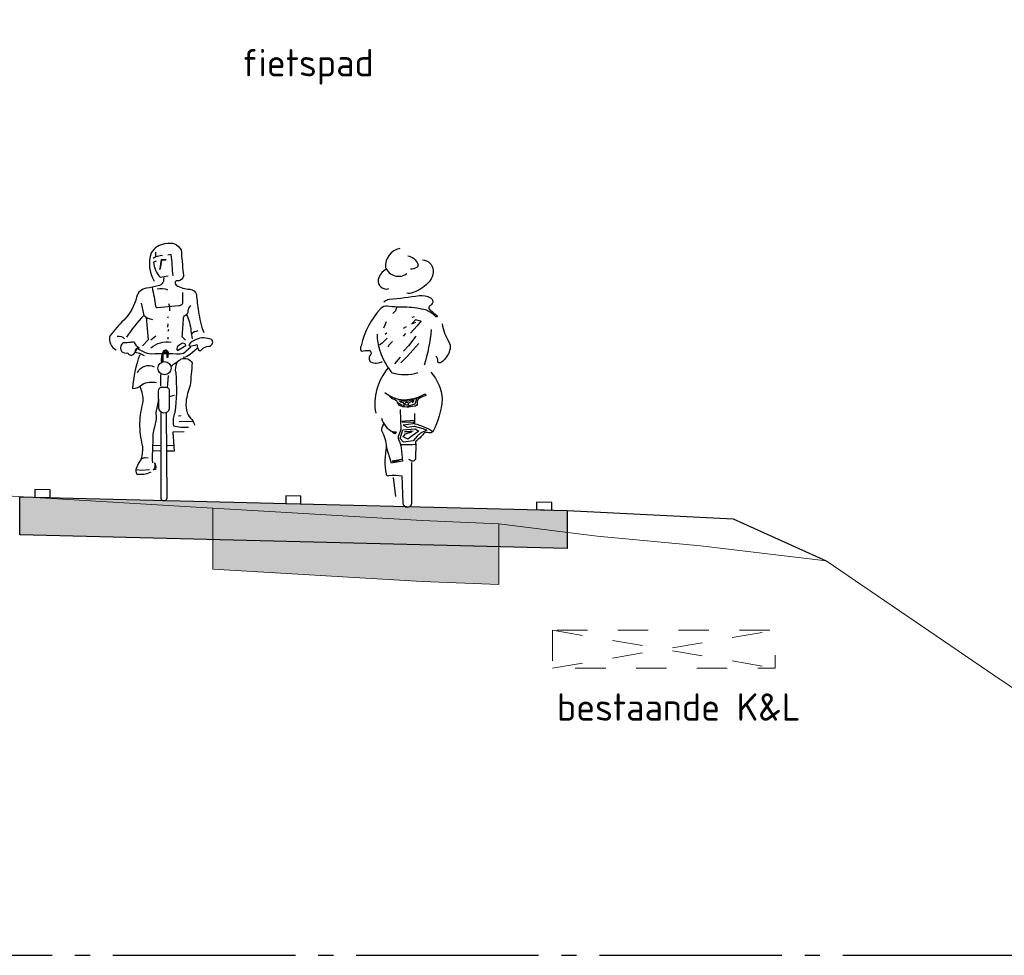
# Model space of a CAD drawing. Header units: metres. Extents: x 180716 to 180809, y 418548 to 418668.
# Tile 135 of 148: x 180787.03 to 180793.51, y 418653.26 to 418659.41. Entities that reach past the tile are written whole.
import ezdxf

# ---------------------------------------------------------------- set-up
doc = ezdxf.new("R2010")
doc.units = ezdxf.units.M
doc.linetypes.add('AL-NAP_LIJN', pattern=[15.25, 12, -1.5, 0.25, -1.5])
doc.linetypes.add('NLCS-HIDDEN', pattern=[4, 2, -2])
doc.layers.get('0').update_dxf_attribs({"color": 30, "lineweight": 0})
doc.layers.get('Defpoints').update_dxf_attribs({"lineweight": 0})
for name, color, linetype, lineweight in [('B-WE-KL-STROOK-GD', 8, 'NLCS-HIDDEN', 18), ('B-WE-OG-DTM-V', 253, 'Continuous', 0), ('B-WE-VH-M', 253, 'Continuous', 0), ('B-WE-VH-VERHARDING_ASFALT-GD', 253, 'Continuous', 0), ('N-WE-GW-BERM-GD', 90, 'Continuous', 30), ('N-WE-VH-M', 7, 'Continuous', 18), ('N-WE-VH-VERHARDING_ASFALT-GD', 210, 'Continuous', 30), ('N-WE-VW-MARKERING-GD', 7, 'Continuous', 30), ('X-XX-AL-AANKLEDING-SD', 6, 'Continuous', 25), ('X-XX-AL-NAP-GD', 7, 'AL-NAP_LIJN', 25), ('X-XX-AL-PRINCIPEPROFIEL-T18', 1, 'Continuous', 18)]:
    doc.layers.add(name, color=color, linetype=linetype, lineweight=lineweight)
doc.layers.add('B-WE-VH-VERHARDING_ASFALT-AD', color=253, linetype='Continuous', lineweight=0, transparency=0.5)
doc.layers.add('N-WE-VH-VERHARDING_ASFALT-AD', color=212, linetype='Continuous', lineweight=18, transparency=0.3)
doc.styles.add('NLCS-ISO-M100-T18', font='NLCS-ISO.ttf', dxfattribs={"height": 0.18})
doc.dimstyles.new('NLCS-M100-T18-PIJL_L2_H1', dxfattribs={"dimscale": 0.1, "dimtxt": 2.5, "dimasz": 1.8, "dimexe": 2, "dimexo": 2, "dimgap": 0.7, "dimtad": 1, "dimzin": 0, "dimdsep": 46, "dimtxsty": 'NLCS-ISO-M100-T18', "dimcen": 0, "dimdle": 2, "dimclrd": 256, "dimclre": 256, "dimclrt": 1, "dimadec": 1, "dimazin": 0, "dimtfac": 1, "dimtdec": 3, "dimtofl": 0, "dimtmove": 0, "dimatfit": 3, "dimfxl": 2, "dimfxlon": 1, "dimtfillclr": 256, "dimtolj": 1, "dimtzin": 0, "dimlwd": -1, "dimlwe": -1, "dimarcsym": 0})

# ---------------------------------------------------------------- blocks, each defined once
blk = doc.blocks.new('*D35')
at = {"layer": 'Defpoints', "color": 0, "transparency": 16777216}
for p in [(180787.0307, 418659.5732), (180790.6307, 418659.5732), (180790.6307, 418655.9149)]:
    blk.add_point(p, dxfattribs=at)
at = {"layer": 'N-WE-VH-M', "transparency": 16777216}
for p, q in [((180787.0307, 418659.5732), (180787.0307, 418659.6732)), ((180790.6307, 418659.4732), (180790.6307, 418659.6732)), ((180787.2107, 418659.5732), (180790.4507, 418659.5732))]:
    blk.add_line(p, q, dxfattribs=at)
for points in [[(180787.2107, 418659.6032), (180787.2107, 418659.5432), (180787.0307, 418659.5732)], [(180790.4507, 418659.6032), (180790.4507, 418659.5432), (180790.6307, 418659.5732)]]:
    blk.add_solid(points, dxfattribs=at)
at = {"layer": 'N-WE-VH-M', "color": 1, "transparency": 16777216, "insert": (180788.8307, 418659.7332), "char_height": 0.18, "attachment_point": 5, "style": 'NLCS-ISO-M100-T18'}
blk.add_mtext('\\A1;3.60', dxfattribs=at)
blk = doc.blocks.new('SAL-AANKLEDING_FIETSTER_ACHTERAANZICHT-D')
for points in [[(-0.0504, 1.7021, 0.372994), (-0.1443, 1.5767, 0.503668), (-0.0042, 1.5368, 150.934799)], [(0.0979, 1.6266, -0.402545), (0.1682, 1.5556, -0.204448), (0.1345, 1.4731, -0.107787), (0.0361, 1.4107, -0.232599), (-0.0044, 1.4068, 0.756423)], [(0.0015, 1.653, -0.251678), (0.0686, 1.5993, -0.398814), (0.0603, 1.5772, -0.187011), (0.0199, 1.5643, 2.207361)], [(-0.14, 1.5646, 0.236676), (-0.1919, 1.4969, 0.583386), (-0.1221, 1.4377, -0.497614)], [(-0.1561, 1.3504, -0.154336), (-0.1187, 1.3683, 0.021693), (0.0774, 1.392, -0.153975), (0.1511, 1.3768, -0.433195), (0.1625, 1.3386, -0.162977), (0.1427, 1.3212, 0.569715), (0.1515, 1.2961, 0.021653), (0.1923, 1.2603, -1.283993), (0.1843, 1.2542, 0.093544), (0.1239, 1.2945, 0.069195), (-0.0034, 1.3146, -0.023921), (-0.1336, 1.3208, 0.290835), (-0.1751, 1.3053, 0.143139), (-0.3047, 1.0611, 0.369113), (-0.3031, 1.0267, -0.046879), (-0.248, 1.0299, -0.302343), (-0.2409, 1.0045, 0.421236), (-0.2431, 0.955, 0.24644), (-0.1644, 0.9582, -4.327813)], [(0.1556, 1.1681, -0.053306), (0.1095, 0.9327, 2.556335)], [(0.2284, 1.2065, 0.107816), (0.271, 1.0877, -0.189381), (0.2796, 1.0412, -0.091131), (0.2631, 0.999, -0.043732), (0.2353, 0.9617, -0.167948), (0.2105, 0.9478, -0.498715), (0.1991, 0.9583, 0.241276), (0.1855, 0.9935, 2.413704)], [(0.0671, 0.8838, -0.173851), (-0.1021, 0.8837, 0.000578), (-0.1236, 0.9143, -0.07661), (-0.1814, 1.0313, -0.079973), (-0.197, 1.1368, -39.687992)], [(-0.1268, 0.9153, 0.224282), (-0.2093, 0.6171, 1.028931)], [(0.1536, 0.8876, -0.165288), (0.2287, 0.709, -0.089622), (0.1674, 0.4952, 0.086704), (0.0488, 0.5461), (0.0479, 0.6165)], [(-0.1483, 0.7543, 0.205807), (-0.0029, 0.7072, 0.105757), (0.1122, 0.7432, -0.456483), (0.121, 0.7346, 0.023268), (0.0763, 0.7152, 0.20987), (0.0653, 0.7021, 0.124642), (0.0646, 0.6835, -0.545926), (0.0453, 0.6643, -0.163265), (-0.0546, 0.6673, 0.038987), (-0.069, 0.6957, 0.125271), (-0.1029, 0.7135), (-0.1294, 0.74)], [(-0.171, 0.5841, 0.221629), (-0.0951, 0.494), (-0.074, 0.4938), (-0.0835, 0.4814), (-0.0999, 0.4927)], [(-0.0475, 0.6412), (-0.0434, 0.511, -0.034198), (-0.0531, 0.4855, 0.227614), (-0.0583, 0.4433, -0.044454), (-0.0408, 0.39), (-0.0328, 0.3018), (-0.1044, 0.2886), (-0.1376, 0.3946, 0.132618), (-0.1685, 0.5008, -0.216367), (-0.1558, 0.5446, -1.928019)], [(0.1689, 0.4979, -0.325073), (0.1392, 0.489, 0.185728), (0.1113, 0.4882, -0.09132), (0.0614, 0.4386, 0.488493), (0.0552, 0.4164), (0.0527, 0.3209, -0.568599), (0.0238, 0.3047, -0.009736), (0.0097, 0.3132, 0.656385)], [(-0.1384, 0.3983, 0.098289), (-0.1407, 0.2161, 0.549463), (-0.122, 0.2086, -0.073152), (-0.0366, 0.205), (-0.0313, 0.028, 0.941313), (0.0288, 0.0262), (0.0283, 0.2922)]]:
    blk.add_lwpolyline(points, format="xyb")
for points in [[(-0.0715, 1.3119), (-0.078, 1.2918), (-0.0976, 1.2731)], [(0.0848, 1.2225), (0.0526, 1.2323), (0.0291, 1.2058), (0.0537, 1.2164)], [(0.0435, 1.2506), (0.0292, 1.2468)], [(-0.1399, 1.2184), (-0.1499, 1.196), (-0.1582, 1.1779)], [(-0.0096, 1.1856), (-0.0292, 1.1747)], [(0.0901, 1.2251), (0.0643, 1.1921), (0.0207, 1.1437)], [(-0.1336, 1.1119), (-0.166, 1.0786), (-0.1848, 1.0645)], [(-0.1352, 1.1435), (-0.146, 1.1347)], [(-0.014, 1.1421), (-0.0288, 1.1237)], [(0.0547, 1.1254), (0.0076, 1.0617), (-0.027, 1.0254)], [(-0.0994, 1.0886), (-0.1199, 1.0679), (-0.1294, 1.0513)], [(0.0749, 1.0752), (0.0353, 1.0316), (-0.0003, 0.9933), (-0.0437, 0.9484)], [(-0.0486, 0.9851), (-0.0624, 0.9718), (-0.0864, 0.9413)], [(-0.0577, 0.6982), (0.007, 0.6996), (0.0871, 0.7247)], [(-0.0589, 0.6864), (-0.0392, 0.6731), (-0.0199, 0.6674), (-0.0269, 0.6855), (-0.0481, 0.6895)], [(0.0595, 0.7093), (0.0475, 0.6769), (0.0035, 0.6637), (0.0105, 0.6876), (0.0411, 0.7022), (0.0309, 0.6851)], [(-0.0347, 0.5583), (0.04, 0.5607), (0.0368, 0.5469), (-0.0293, 0.5384), (-0.0032, 0.5251), (0.0428, 0.532), (0.1017, 0.5166), (0.1264, 0.5051), (0.0859, 0.4861), (0.0646, 0.467), (0.0365, 0.436), (-0.0273, 0.4265), (-0.049, 0.4514), (-0.0308, 0.509), (0.0494, 0.514), (0.0738, 0.5002), (0.0312, 0.4692), (0.0026, 0.4465), (-0.0279, 0.461), (-0.0139, 0.4816), (0.0288, 0.4951), (-0.0189, 0.4949), (0.0369, 0.5014)], [(-0.0451, 0.565), (0.0488, 0.5713)], [(-0.0439, 0.4117), (0.0308, 0.4123), (0.0514, 0.4129)], [(-0.1004, 0.3032), (-0.0366, 0.3156)], [(-0.0961, 0.2974), (-0.0476, 0.3111)], [(-0.0777, 0.0704), (-0.0911, 0.1933)]]:
    blk.add_lwpolyline(points)
blk.add_circle((-0.0056, 0.6805), 0.00976)
blk = doc.blocks.new('SAL-AANKLEDING_FIETSTER_VOORAANZICHT-D')
for points in [[(0.0102, 1.6936, 0.224954), (-0.0855, 1.6328, 0.218026), (-0.0646, 1.4466, -0.070213)], [(0.0102, 1.6936, -0.362904), (0.1127, 1.652, 0.015093), (0.1262, 1.4992, -0.568041), (0.0785, 1.4489, 0.463013), (0.0794, 1.4201, 0.11132), (0.1697, 1.3934, -0.31235), (0.2134, 1.3596, 0.04183), (0.2272, 1.2473, 0.074826), (0.2616, 1.1086, 1453.487325)], [(0.0585, 1.4818, 0.012848), (0.0467, 1.6221), (0.0242, 1.6179)], [(-0.0729, 1.5991, -0.105441), (-0.0101, 1.6172, -1.362009)], [(-0.0519, 1.578), (-0.0691, 1.5724, 0.16771), (-0.0256, 1.4722), (0.0264, 1.4819)], [(-0.0047, 1.4753, -0.429934), (-0.0392, 1.415, -0.021707), (-0.1148, 1.4001, 0.316506), (-0.1812, 1.3422, -0.14059), (-0.2657, 1.1907, 0.032752), (-0.3547, 1.0897, 0.39656), (-0.3146, 0.9941, 2.431502)], [(-0.0796, 1.4062, -0.027944), (-0.0566, 1.2812, 0.422814), (-0.0458, 1.273), (0.0973, 1.2873, 0.51068), (0.123, 1.3137), (0.123, 1.3717)], [(-0.0459, 1.3955, -0.201307), (0.0232, 1.3894, -0.293478)], [(-0.1511, 1.3015, -0.014584), (-0.1326, 1.2212, 0.043832), (-0.2474, 1.0786, 3.218337)], [(0.1406, 1.0593), (0.1193, 1.0811, 0.008797), (0.128, 1.207, -0.226735), (0.1429, 1.2247, 0.298471), (0.1587, 1.2496, -0.223663), (0.1754, 1.2865, -4.108203)], [(-0.1333, 1.2211, 0.170934), (-0.0771, 1.1955, 0.38449)], [(0.1474, 1.2262, -0.087706), (0.1764, 1.1193, 0.04255), (0.1854, 1.0683, -2.271623)], [(0.2218, 1.1193, 0.151778), (0.1795, 1.0988, 0.134147)], [(-0.3093, 1.0839, -0.322135), (-0.2611, 1.0678, 1.351223)], [(-0.1636, 1.0065, -0.168398), (-0.1938, 1.0421, 0.208056), (-0.2208, 1.0438, -0.01449), (-0.2667, 1.0406, 0.431381), (-0.2819, 0.9892, 0.342036), (-0.2384, 0.9754, 0.502767), (-0.2075, 0.9629, 0.321691), (-0.1874, 0.9919, -0.567898), (-0.1627, 1.0072, -1.321991)], [(-0.0872, 1.0079, -0.227843), (0.0461, 1.0452, 0.144244)], [(0.0891, 0.99), (0.1432, 1.0238, 0.561425), (0.1157, 1.0359, -0.015186), (0.0897, 1.0189, 0.437223), (0.0891, 0.99, -0.83324)], [(0.3122, 1.0622, 0.206679), (0.2107, 1.0636, 0.115586), (0.1643, 1.0302, 0.284772), (0.1682, 1.0181, 0.001883), (0.2155, 1.0295, 0.077479), (0.228, 0.9916, 0.472133), (0.2495, 1.0003, -0.166307), (0.2939, 1.018, 0.498514), (0.3168, 1.0595), (0.3122, 1.0622)], [(0.1766, 1.0118), (0.145, 0.986, -0.244623), (0.1043, 0.9665, 0.016865), (-0.0824, 0.9674, -0.118708), (-0.1363, 0.9812), (-0.179, 1.0031), (-0.1913, 0.9791), (-0.1617, 0.9723), (-0.1317, 0.9575)], [(0.2176, 1.004), (0.1715, 0.9648, -0.132229), (0.1251, 0.9437, 0.333695)], [(-0.1602, 0.9623, 0.073428), (-0.2073, 0.7409, 0.187521), (-0.1433, 0.7669, -0.191907), (-0.0497, 0.7793, 2.461001)], [(0.0466, 0.8865, -0.028217), (0.1132, 0.9359, -0.34375), (0.184, 0.9104, -0.008166), (0.1711, 0.7597, 0.053344), (0.144, 0.6535, 0.087477), (0.1524, 0.5794, 0.083197), (0.1821, 0.5357, -0.082582), (0.2004, 0.4982, -1.052457)], [(0.0855, 0.9168, 0.177371), (0.0763, 0.8421, -0.057471), (0.0702, 0.5829, 0.127258), (0.0612, 0.4959, 0.0836), (0.1599, 0.4859, 2.180609)], [(-0.1741, 0.8468, -0.408369), (-0.0653, 0.8837, 0.431027)], [(-0.1595, 0.754, -0.122303), (-0.1408, 0.652, 0.045301), (-0.162, 0.5118, 0.055524), (-0.1442, 0.367, -0.09123), (-0.1507, 0.2762, 0.06619), (-0.1815, 0.2181, 0.323893), (-0.1788, 0.1771, 0.121836), (-0.091, 0.1892, -1.824136), (-0.0913, 0.1879, -0.254)], [(-0.0351, 0.6168), (-0.0364, 0.7214, -0.443605), (-0.0131, 0.7493), (0.0139, 0.7485, -0.505348), (0.0336, 0.7263), (0.0342, 0.6058, -0.843072), (-0.0347, 0.6097), (-0.0351, 0.6168)], [(-0.0357, 0.6679, 0.016355), (-0.0548, 0.5817, -0.100875), (-0.0604, 0.4965, 0.107973), (-0.0733, 0.4037, 0.025875), (-0.0774, 0.2518, 20.285035)], [(0.0136, 0.5803), (0.0171, 0.0183, -0.965528), (-0.0194, 0.016), (-0.0202, 0.5823)]]:
    blk.add_lwpolyline(points, format="xyb")
for points in [[(-0.0557, 1.6383), (-0.0565, 1.6075)], [(0.0126, 1.5881), (-0.0198, 1.5882), (-0.0271, 1.5282)], [(0.0115, 1.5854), (-0.0173, 1.5848), (-0.0253, 1.5299)], [(0.0289, 1.2996), (0.0356, 1.2828), (0.0352, 1.251)], [(-0.1191, 1.2106), (-0.1057, 1.06), (-0.1421, 1.0207)], [(0.0264, 1.2117), (0.0213, 1.2029)], [(0.0241, 1.1658), (0.0224, 1.1444)], [(0.0281, 1.1291), (0.0253, 1.116)], [(-0.088, 1.0617), (-0.0541, 1.0866)], [(0.0242, 1.0777), (0.0246, 1.0641)], [(-0.0212, 0.756), (-0.0217, 0.8331)], [(0.0264, 0.826), (0.0202, 0.7453)], [(0.0364, 0.6889), (0.0684, 0.6956)], [(0.0941, 0.5609), (0.1121, 0.5632)], [(0.0995, 0.5236), (0.1486, 0.5251), (0.1886, 0.5234)], [(0.1314, 0.4564), (0.0584, 0.4526), (0.0651, 0.3289), (0.0187, 0.3292)], [(-0.0218, 0.3635), (-0.0738, 0.3664)], [(-0.0247, 0.3287), (-0.0737, 0.3295)], [(0.063, 0.3663), (0.022, 0.3634)], [(-0.1521, 0.2787), (-0.1273, 0.286), (-0.1041, 0.2837)], [(-0.1835, 0.2079), (-0.152, 0.2023), (-0.0966, 0.2076)], [(-0.0601, 0.2492), (-0.0542, 0.2249), (-0.0574, 0.2069), (-0.0722, 0.2048), (-0.066, 0.2113), (-0.0594, 0.2253), (-0.0596, 0.2357), (-0.0609, 0.2518)]]:
    blk.add_lwpolyline(points)
for points in [[(-0.0273, 1.5311), (-0.0299, 1.526), (-0.0232, 1.5271)], [(0.0237, 0.9487), (0.023, 0.9782), (0.0142, 0.9897), (-0.0049, 0.985), (-0.0096, 0.9705), (-0.0161, 0.9419), (-0.0146, 0.92), (-0.0093, 0.9235), (-0.0098, 0.9559), (-0.0035, 0.9815), (0.0138, 0.9806), (0.0207, 0.9728), (0.0198, 0.9485)]]:
    blk.add_lwpolyline(points, close=True)
blk.add_lwpolyline([(0.0274, 0.946), (0.0282, 0.9772, 0.668087), (-0.0071, 0.9836, 0.16058), (-0.0176, 0.9104), (-0.0054, 0.9182), (-0.0061, 0.9603, -1.047019), (0.0189, 0.9646), (0.0177, 0.9451)], format="xyb", close=True)
blk.add_circle((0.0026, 0.8743), 0.0437)

msp = doc.modelspace()

# ---------------------------------------------------------------- hatches: boundary and pattern name
at = {"layer": 'B-WE-VH-VERHARDING_ASFALT-AD'}
h = msp.add_hatch(color=256, dxfattribs=at)
h.dxf.hatch_style = 1
h.paths.add_polyline_path([(180788.301, 418655.7979), (180788.301, 418656.1979), (180789.6784, 418656.1171), (180790.1825, 418656.0959), (180790.1825, 418655.6959), (180789.6784, 418655.7171)])
at = {"layer": 'N-WE-VH-VERHARDING_ASFALT-AD'}
h = msp.add_hatch(color=256, dxfattribs=at)
h.dxf.hatch_style = 1
h.paths.add_polyline_path([(180787.0307, 418656.2743), (180790.6307, 418656.1843), (180790.6307, 418655.9342), (180787.0307, 418656.0242)])

# ---------------------------------------------------------------- linework, layer by layer
at = {"layer": 'B-WE-KL-STROOK-GD', "ltscale": 0.1, "flags": 128}
msp.add_lwpolyline([(180790.5349, 418655.3954), (180790.5349, 418655.1454), (180791.9997, 418655.1454), (180791.9997, 418655.3954)], close=True, dxfattribs=at)
for points in [[(180790.5349, 418655.3954), (180791.9997, 418655.1454)], [(180790.5349, 418655.1454), (180791.9997, 418655.3954)]]:
    msp.add_lwpolyline(points, dxfattribs=at)
at = {"layer": 'B-WE-OG-DTM-V', "flags": 128}
msp.add_lwpolyline([(180795.4517, 418653.7432), (180793.4444, 418655.0965), (180792.3356, 418655.8516), (180791.5079, 418655.9507), (180790.8279, 418656.0157), (180790.1825, 418656.0959), (180789.6784, 418656.1171), (180788.301, 418656.1979), (180784.7122, 418656.4137), (180784.1716, 418656.4495), (180783.9573, 418656.5123), (180783.7324, 418656.5854), (180782.8591, 418656.6068), (180780.8471, 418656.6634), (180780.3966, 418656.66), (180780.206, 418656.6596), (180778.8257, 418656.6313), (180777.3005, 418656.5965), (180777.1681, 418656.5424), (180776.9489, 418656.4448)], dxfattribs=at)
at = {"layer": 'B-WE-VH-VERHARDING_ASFALT-GD', "flags": 128}
msp.add_lwpolyline([(180788.301, 418655.7979), (180788.301, 418656.1979), (180789.6784, 418656.1171), (180790.1825, 418656.0959), (180790.1825, 418655.6959), (180789.6784, 418655.7171)], close=True, dxfattribs=at)
at = {"layer": 'N-WE-GW-BERM-GD', "flags": 128}
for points in [[(180790.6307, 418656.1843), (180791.7239, 418656.1296)], [(180791.7239, 418656.1296), (180792.3356, 418655.8516)]]:
    msp.add_lwpolyline(points, dxfattribs=at)
at = {"layer": 'N-WE-VH-VERHARDING_ASFALT-GD', "flags": 128}
msp.add_lwpolyline([(180787.0307, 418656.2743), (180790.6307, 418656.1843), (180790.6307, 418655.9342), (180787.0307, 418656.0242), (180787.0307, 418656.2743)], close=True, dxfattribs=at)
at = {"layer": 'N-WE-VW-MARKERING-GD', "flags": 128}
for points in [[(180787.2307, 418656.3193), (180787.1307, 418656.3218), (180787.1307, 418656.2718), (180787.2307, 418656.2693)], [(180788.8807, 418656.278), (180788.7807, 418656.2805), (180788.7807, 418656.2305), (180788.8807, 418656.228)], [(180790.5307, 418656.2368), (180790.4307, 418656.2393), (180790.4307, 418656.1893), (180790.5307, 418656.1868)]]:
    msp.add_lwpolyline(points, close=True, dxfattribs=at)
at = {"layer": 'X-XX-AL-NAP-GD', "ltscale": 0.1, "flags": 128}
msp.add_lwpolyline([(180763.644, 418653.2567), (180799.6273, 418653.2567)], dxfattribs=at)

# ---------------------------------------------------------------- block references
at = {"layer": 'X-XX-AL-AANKLEDING-SD'}
for name, p in [('SAL-AANKLEDING_FIETSTER_VOORAANZICHT-D', (180787.9806, 418656.2458)), ('SAL-AANKLEDING_FIETSTER_ACHTERAANZICHT-D', (180789.5815, 418656.2063))]:
    msp.add_blockref(name, p, dxfattribs=at)

# ---------------------------------------------------------------- texts
at = {"layer": 'B-WE-VH-M', "insert": (180788.4904, 418659.2201), "char_height": 0.18, "attachment_point": 1, "style": 'NLCS-ISO-M100-T18'}
msp.add_mtext_dynamic_manual_height_columns('fietspad', width=1.402386, gutter_width=12.5, heights=[0], dxfattribs=at)
at = {"layer": 'X-XX-AL-PRINCIPEPROFIEL-T18', "insert": (180792.1665, 418654.9803), "char_height": 0.18, "width": 2.014933, "attachment_point": 3, "style": 'NLCS-ISO-M100-T18'}
msp.add_mtext('bestaande K&L', dxfattribs=at)

# ---------------------------------------------------------------- dimensions: what is measured, and where the dimension line sits
at = {"layer": 'N-WE-VH-M'}
dim = msp.add_linear_dim(base=(180790.6307, 418659.5732), p1=(180787.0307, 418659.5732), p2=(180790.6307, 418655.9149), dimstyle='NLCS-M100-T18-PIJL_L2_H1', override={"dimexe": 1, "dimexo": 1, "dimdle": 1, "dimtofl": 1, "dimfxl": 1}, dxfattribs=at)
dim.commit()
dim.dimension.update_dxf_attribs({"geometry": '*D35', "text_midpoint": (180788.8307, 418659.7332)})

doc.saveas('drawing.dxf')
